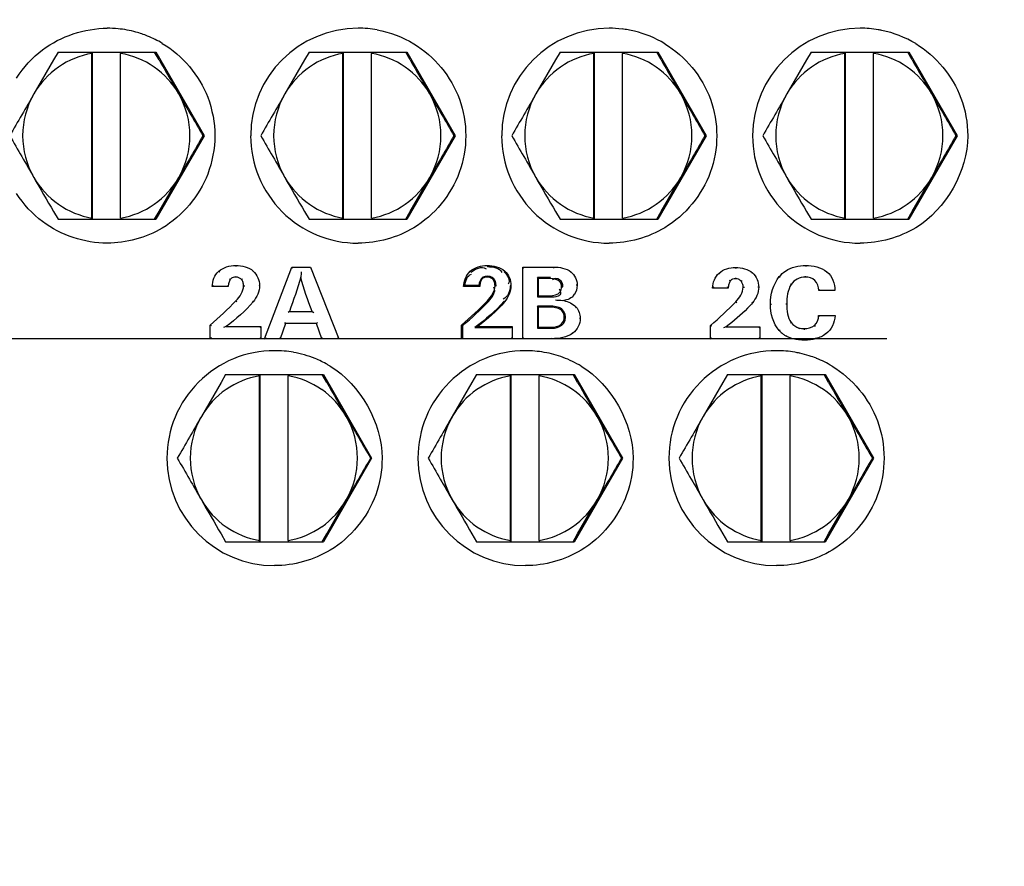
# Model space of a CAD drawing. Header units: millimetres. Extents: x 5828 to 6704, y 123 to 421.
# Tile 181 of 256: x 6534.91 to 6536.97, y 213.24 to 215.01. Entities that reach past the tile are written whole.
import ezdxf

# ---------------------------------------------------------------- set-up
doc = ezdxf.new("R2010")
doc.units = ezdxf.units.MM
doc.linetypes.add('CENTER', pattern=[0.6, 0.375, -0.075, 0.075, -0.075])
for name, color, linetype in [('中心线', 7, 'Continuous'), ('外形图', 7, 'Continuous'), ('尺寸标注', 7, 'Continuous'), ('运动范围', 7, 'Continuous')]:
    doc.layers.add(name, color=color, linetype=linetype)
doc.styles.add('微软雅黑', font='msyh.ttc', dxfattribs={"height": 1.5})
doc.dimstyles.new('尺寸标注_1_20比例', dxfattribs={"dimtxt": 1.5, "dimasz": 1.25, "dimexe": 0.5, "dimexo": 0.4, "dimgap": 0.5, "dimtad": 1, "dimdec": 1, "dimlfac": 20, "dimdsep": 46, "dimtxsty": '微软雅黑', "dimcen": 0.09, "dimadec": 0, "dimazin": 0, "dimtp": 0.01, "dimtm": 0.01, "dimtfac": 1, "dimtdec": 1, "dimtofl": 0, "dimtmove": 0, "dimatfit": 3, "dimfxl": 1, "dimtolj": 1, "dimarcsym": 0})

# ---------------------------------------------------------------- blocks, each defined once
blk = doc.blocks.new('*D1145')
at = {"layer": 'Defpoints', "color": 0}
for p in [(6564.9775, 227.1499), (6618.6004, 224.7716), (6488.2514, 214.3423), (6559.4529, 214.3423), (6635.7237, 214.3423)]:
    blk.add_point(p, dxfattribs=at)
at = {"layer": '尺寸标注', "color": 0, "lineweight": -2}
blk.add_arc((6559.4529, 214.3423), 13.9483, 15.13637, 174.86363, dxfattribs=at)
at = {"layer": '尺寸标注', "color": 0}
for points in [[(6572.7139, 217.9391), (6573.1206, 218.0298), (6573.1893, 216.7644)], [(6545.3524, 215.6004), (6545.7687, 215.5817), (6545.5045, 214.3423)]]:
    blk.add_solid(points, dxfattribs=at)
at = {"layer": '尺寸标注', "color": 0, "insert": (6557.2583, 229.4032), "char_height": 1.5, "attachment_point": 5, "rotation": 8.2904, "style": '微软雅黑'}
blk.add_mtext('\\A1;{\\fAlibaba PuHuiTi 3.0 55 Regular|b0|i0|c134|p18;-\\A1;170%%d}', dxfattribs=at)
blk = doc.blocks.new('*D1146')
at = {"layer": 'Defpoints', "color": 0}
for p in [(6488.2514, 214.3423), (6559.4529, 214.3423), (6635.7237, 214.3423), (6618.6004, 203.913), (6564.9841, 201.5194)]:
    blk.add_point(p, dxfattribs=at)
at = {"layer": '尺寸标注', "color": 0, "lineweight": -2}
blk.add_arc((6559.4529, 214.3423), 13.965, 185.13022, 344.86978, dxfattribs=at)
at = {"layer": '尺寸标注', "color": 0}
for points in [[(6545.7519, 213.1029), (6545.3356, 213.0842), (6545.4878, 214.3423)], [(6573.1371, 210.6519), (6572.7305, 210.7426), (6573.2057, 211.9173)]]:
    blk.add_solid(points, dxfattribs=at)
at = {"layer": '尺寸标注', "color": 0, "insert": (6555.4094, 202.3101), "char_height": 1.5, "attachment_point": 5, "rotation": 341.4248, "style": '微软雅黑'}
blk.add_mtext('\\A1;{\\fAlibaba PuHuiTi 3.0 55 Regular|b0|i0|c134|p18;+\\A1;170%%d}', dxfattribs=at)

msp = doc.modelspace()

# ---------------------------------------------------------------- linework, layer by layer
at = {"layer": '中心线', "linetype": 'CENTER', "ltscale": 5}
msp.add_line((6635.7237, 214.3423), (6488.2514, 214.3423), dxfattribs=at)
at = {"layer": '外形图', "linetype": 'ByBlock'}
for p, q in [((6534.9811, 214.9259), (6534.9399, 214.8548)), ((6534.9906, 214.9423), (6534.9811, 214.9259)), ((6534.9906, 214.9423), (6535.1949, 214.9423)), ((6535.0615, 214.9397), (6535.0615, 214.9423)), ((6535.0615, 214.5949), (6535.0615, 214.9397)), ((6535.0629, 214.5923), (6535.0629, 214.9423)), ((6535.1215, 214.94), (6535.1214, 214.9397)), ((6535.1214, 214.5949), (6535.1214, 214.9397)), ((6535.1215, 214.9423), (6535.1215, 214.94)), ((6535.202, 214.9259), (6535.1926, 214.9423)), ((6535.1949, 214.9423), (6535.2959, 214.7673)), ((6535.5061, 214.9259), (6535.4649, 214.8548)), ((6535.5156, 214.9423), (6535.5061, 214.9259)), ((6535.5156, 214.9423), (6535.7199, 214.9423)), ((6535.5865, 214.9397), (6535.5865, 214.9423)), ((6535.5865, 214.5949), (6535.5865, 214.9397)), ((6535.5879, 214.5923), (6535.5879, 214.9423)), ((6535.6465, 214.94), (6535.6464, 214.9397)), ((6535.6464, 214.5949), (6535.6464, 214.9397)), ((6535.6465, 214.9423), (6535.6465, 214.94)), ((6535.727, 214.9259), (6535.7176, 214.9423)), ((6535.7199, 214.9423), (6535.8209, 214.7673)), ((6536.0311, 214.9259), (6535.9899, 214.8548)), ((6536.0406, 214.9423), (6536.0311, 214.9259)), ((6536.0406, 214.9423), (6536.2449, 214.9423)), ((6536.1115, 214.9397), (6536.1115, 214.9423)), ((6536.1115, 214.5949), (6536.1115, 214.9397)), ((6536.1129, 214.5923), (6536.1129, 214.9423)), ((6536.1715, 214.94), (6536.1714, 214.9397)), ((6536.1714, 214.5949), (6536.1714, 214.9397)), ((6536.1715, 214.9423), (6536.1715, 214.94)), ((6536.252, 214.9259), (6536.2426, 214.9423)), ((6536.2449, 214.9423), (6536.3459, 214.7673)), ((6536.5561, 214.9259), (6536.5149, 214.8548)), ((6536.5656, 214.9423), (6536.5561, 214.9259)), ((6536.5656, 214.9423), (6536.7699, 214.9423)), ((6536.6365, 214.9397), (6536.6365, 214.9423)), ((6536.6365, 214.5949), (6536.6365, 214.9397)), ((6536.6379, 214.5923), (6536.6379, 214.9423)), ((6536.6965, 214.94), (6536.6964, 214.9397)), ((6536.6964, 214.5949), (6536.6964, 214.9397)), ((6536.6965, 214.9423), (6536.6965, 214.94)), ((6536.777, 214.9259), (6536.7676, 214.9423)), ((6536.7699, 214.9423), (6536.8709, 214.7673)), ((6535.2959, 214.7673), (6535.1949, 214.5923)), ((6535.2936, 214.7673), (6535.2959, 214.7673)), ((6535.8209, 214.7673), (6535.7199, 214.5923)), ((6535.8186, 214.7673), (6535.8209, 214.7673)), ((6536.3459, 214.7673), (6536.2449, 214.5923)), ((6536.3436, 214.7673), (6536.3459, 214.7673)), ((6536.8709, 214.7673), (6536.7699, 214.5923)), ((6536.8686, 214.7673), (6536.8709, 214.7673)), ((6535.202, 214.6087), (6535.243, 214.6798)), ((6535.727, 214.6087), (6535.768, 214.6798)), ((6536.252, 214.6087), (6536.293, 214.6798)), ((6536.777, 214.6087), (6536.818, 214.6798)), ((6534.9811, 214.6087), (6534.9906, 214.5923)), ((6535.0615, 214.5923), (6535.0615, 214.5949)), ((6535.1214, 214.5949), (6535.1215, 214.5945)), ((6535.1215, 214.5945), (6535.1215, 214.5923)), ((6535.1926, 214.5923), (6535.202, 214.6087)), ((6535.5061, 214.6087), (6535.5156, 214.5923)), ((6535.5865, 214.5923), (6535.5865, 214.5949)), ((6535.6464, 214.5949), (6535.6465, 214.5945)), ((6535.6465, 214.5945), (6535.6465, 214.5923)), ((6535.7176, 214.5923), (6535.727, 214.6087)), ((6536.0311, 214.6087), (6536.0406, 214.5923)), ((6536.1115, 214.5923), (6536.1115, 214.5949)), ((6536.1714, 214.5949), (6536.1715, 214.5945)), ((6536.1715, 214.5945), (6536.1715, 214.5923)), ((6536.2426, 214.5923), (6536.252, 214.6087)), ((6536.5561, 214.6087), (6536.5656, 214.5923)), ((6536.6365, 214.5923), (6536.6365, 214.5949)), ((6536.6964, 214.5949), (6536.6965, 214.5945)), ((6536.6965, 214.5945), (6536.6965, 214.5923)), ((6536.7676, 214.5923), (6536.777, 214.6087)), ((6534.9906, 214.5923), (6535.1949, 214.5923)), ((6535.5156, 214.5923), (6535.7199, 214.5923)), ((6536.0406, 214.5923), (6536.2449, 214.5923)), ((6536.5656, 214.5923), (6536.7699, 214.5923)), ((6535.3621, 214.4955), (6535.3625, 214.4932)), ((6535.4226, 214.3424), (6535.4795, 214.4924)), ((6535.4795, 214.4924), (6535.4815, 214.4901)), ((6535.4795, 214.4924), (6535.5185, 214.4924)), ((6535.5185, 214.4924), (6535.5174, 214.4901)), ((6535.5185, 214.4924), (6535.5777, 214.3424)), ((6535.8881, 214.4955), (6535.8885, 214.4932)), ((6535.9624, 214.3424), (6535.9625, 214.4924)), ((6535.9625, 214.4924), (6535.9651, 214.4901)), ((6535.9625, 214.4924), (6536.0267, 214.4924)), ((6536.0267, 214.4924), (6536.0271, 214.4901)), ((6536.4075, 214.4913), (6536.4079, 214.4891)), ((6536.5543, 214.4955), (6536.5547, 214.4932)), ((6535.3266, 214.4835), (6535.3286, 214.4818)), ((6535.3627, 214.4714), (6535.3632, 214.4735)), ((6535.3988, 214.484), (6535.3978, 214.4823)), ((6535.8526, 214.4835), (6535.8545, 214.4818)), ((6535.8887, 214.4714), (6535.8891, 214.4735)), ((6535.9248, 214.484), (6535.9238, 214.4823)), ((6535.9933, 214.4703), (6535.9933, 214.4302)), ((6535.995, 214.4681), (6535.9933, 214.4703)), ((6536.0204, 214.4703), (6535.9933, 214.4703)), ((6536.02, 214.4681), (6536.0204, 214.4703)), ((6536.0633, 214.4823), (6536.0623, 214.4805)), ((6536.373, 214.4797), (6536.3749, 214.478)), ((6536.4081, 214.4679), (6536.4085, 214.47)), ((6536.4433, 214.4801), (6536.4422, 214.4784)), ((6536.4991, 214.4724), (6536.5012, 214.471)), ((6536.5537, 214.4714), (6536.554, 214.4735)), ((6536.5986, 214.4823), (6536.5976, 214.4806)), ((6535.3464, 214.4514), (6535.3129, 214.4514)), ((6535.3464, 214.4514), (6535.3449, 214.4536)), ((6535.3507, 214.4665), (6535.3494, 214.4678)), ((6535.374, 214.4664), (6535.3761, 214.4677)), ((6535.3785, 214.4532), (6535.3811, 214.4531)), ((6535.4119, 214.4534), (6535.4102, 214.4533)), ((6535.8724, 214.4514), (6535.8389, 214.4514)), ((6535.8708, 214.4536), (6535.8416, 214.4536)), ((6535.8724, 214.4514), (6535.8708, 214.4536)), ((6535.8767, 214.4665), (6535.8754, 214.4678)), ((6535.9, 214.4664), (6535.902, 214.4677)), ((6535.9045, 214.4532), (6535.9071, 214.4531)), ((6535.9379, 214.4534), (6535.9361, 214.4533)), ((6535.995, 214.4681), (6535.995, 214.4324)), ((6536.02, 214.4681), (6535.995, 214.4681)), ((6536.0438, 214.4508), (6536.0464, 214.4507)), ((6536.0763, 214.4544), (6536.0745, 214.4544)), ((6536.3923, 214.4484), (6536.3596, 214.4484)), ((6536.3923, 214.4484), (6536.3906, 214.4506)), ((6536.3965, 214.4632), (6536.395, 214.4644)), ((6536.4191, 214.463), (6536.4211, 214.4644)), ((6536.4235, 214.4502), (6536.426, 214.4501)), ((6536.456, 214.4504), (6536.4542, 214.4503)), ((6536.5239, 214.4561), (6536.5224, 214.4572)), ((6535.995, 214.4324), (6535.9933, 214.4302)), ((6535.9933, 214.4302), (6536.0189, 214.4302)), ((6535.995, 214.4324), (6536.0185, 214.4324)), ((6536.0185, 214.4324), (6536.0189, 214.4302)), ((6536.0698, 214.4342), (6536.0684, 214.4354)), ((6536.5819, 214.4432), (6536.5842, 214.4453)), ((6536.6152, 214.4432), (6536.5819, 214.4432)), ((6535.3626, 214.4218), (6535.3647, 214.4203)), ((6535.3986, 214.4196), (6535.3974, 214.4209)), ((6535.8886, 214.4218), (6535.8906, 214.4203)), ((6535.9246, 214.4196), (6535.9233, 214.4209)), ((6535.995, 214.4083), (6535.9933, 214.4104)), ((6536.0189, 214.4104), (6535.9933, 214.4104)), ((6535.9933, 214.4104), (6535.9933, 214.3643)), ((6535.995, 214.4083), (6535.995, 214.3665)), ((6536.0186, 214.4083), (6535.995, 214.4083)), ((6536.0186, 214.4083), (6536.0189, 214.4104)), ((6536.074, 214.4085), (6536.0728, 214.407)), ((6536.408, 214.4196), (6536.41, 214.4181)), ((6536.4431, 214.4175), (6536.4417, 214.4188)), ((6536.4805, 214.4149), (6536.483, 214.4148)), ((6536.5147, 214.4149), (6536.5129, 214.4148)), ((6535.4744, 214.3993), (6535.4718, 214.3971)), ((6535.4744, 214.3993), (6535.5219, 214.3993)), ((6535.5219, 214.3993), (6535.5255, 214.3971)), ((6536.0422, 214.4026), (6536.0439, 214.4043)), ((6536.0494, 214.3875), (6536.0519, 214.3875)), ((6536.5814, 214.3909), (6536.6157, 214.3909)), ((6535.3086, 214.371), (6535.3113, 214.37)), ((6535.3086, 214.3424), (6535.3086, 214.371)), ((6535.3423, 214.3678), (6535.3366, 214.3657)), ((6535.3423, 214.3678), (6535.4144, 214.3678)), ((6535.4144, 214.3678), (6535.4127, 214.3656)), ((6535.4144, 214.3678), (6535.4144, 214.3424)), ((6535.466, 214.374), (6535.4548, 214.3424)), ((6535.466, 214.374), (6535.4649, 214.3762)), ((6535.5309, 214.374), (6535.466, 214.374)), ((6535.5309, 214.374), (6535.5329, 214.3762)), ((6535.5422, 214.3424), (6535.5309, 214.374)), ((6535.8346, 214.371), (6535.8372, 214.37)), ((6535.8346, 214.3424), (6535.8346, 214.371)), ((6535.8372, 214.3445), (6535.8372, 214.37)), ((6535.8683, 214.3678), (6535.8626, 214.3657)), ((6535.8683, 214.3678), (6535.9404, 214.3678)), ((6535.9404, 214.3678), (6535.9386, 214.3656)), ((6535.9404, 214.3678), (6535.9404, 214.3424)), ((6535.995, 214.3665), (6535.9933, 214.3643)), ((6535.995, 214.3665), (6536.0232, 214.3665)), ((6536.0232, 214.3665), (6536.0236, 214.3643)), ((6536.0423, 214.3722), (6536.044, 214.3705)), ((6536.0827, 214.385), (6536.0809, 214.385)), ((6536.3555, 214.3423), (6536.3555, 214.3702)), ((6536.3555, 214.3702), (6536.358, 214.3692)), ((6536.3883, 214.3671), (6536.3825, 214.3649)), ((6536.3883, 214.3671), (6536.4585, 214.3671)), ((6536.4585, 214.3671), (6536.4566, 214.3649)), ((6536.4585, 214.3671), (6536.4585, 214.3423)), ((6536.5241, 214.376), (6536.5227, 214.3747)), ((6536.5726, 214.3698), (6536.5742, 214.3681)), ((6535.8626, 214.3657), (6535.9386, 214.3656)), ((6535.9933, 214.3643), (6536.0236, 214.3643)), ((6536.067, 214.3538), (6536.0662, 214.3556)), ((6536.4989, 214.3593), (6536.5009, 214.3608)), ((6536.5069, 214.3521), (6536.5078, 214.3529)), ((6536.5404, 214.3647), (6536.5402, 214.3626)), ((6536.5511, 214.3634), (6536.5514, 214.3612)), ((6536.5967, 214.3525), (6536.5958, 214.3543)), ((6535.3086, 214.3424), (6535.3113, 214.3446)), ((6535.4144, 214.3424), (6535.3086, 214.3424)), ((6535.4144, 214.3424), (6535.4127, 214.3445)), ((6535.4226, 214.3424), (6535.4262, 214.3445)), ((6535.4434, 214.3424), (6535.4226, 214.3424)), ((6535.4548, 214.3424), (6535.4434, 214.3424)), ((6535.4548, 214.3424), (6535.4537, 214.3445)), ((6535.5422, 214.3424), (6535.5442, 214.3445)), ((6535.5777, 214.3424), (6535.5422, 214.3424)), ((6535.5777, 214.3424), (6535.5749, 214.3445)), ((6535.8346, 214.3424), (6535.8372, 214.3446)), ((6535.9404, 214.3424), (6535.8346, 214.3424)), ((6535.9404, 214.3424), (6535.9386, 214.3445)), ((6535.9625, 214.3424), (6535.965, 214.3445)), ((6535.9683, 214.3424), (6535.9625, 214.3424)), ((6536.0229, 214.3424), (6535.9683, 214.3424)), ((6536.0229, 214.3424), (6536.0233, 214.3445)), ((6536.3555, 214.3423), (6536.358, 214.3445)), ((6536.4585, 214.3423), (6536.3555, 214.3423)), ((6536.4585, 214.3423), (6536.4566, 214.3445)), ((6536.5269, 214.3424), (6536.5274, 214.3434)), ((6536.5522, 214.3391), (6536.5526, 214.3413)), ((6536.5759, 214.3424), (6536.5756, 214.3444)), ((6535.341, 214.2673), (6535.3315, 214.2509)), ((6535.341, 214.2673), (6535.5454, 214.2673)), ((6535.4119, 214.2647), (6535.4119, 214.2673)), ((6535.4119, 213.9199), (6535.4119, 214.2647)), ((6535.4134, 213.9173), (6535.4134, 214.2673)), ((6535.4719, 214.2673), (6535.4719, 214.265)), ((6535.4719, 214.265), (6535.4719, 214.2647)), ((6535.4719, 213.9199), (6535.4719, 214.2647)), ((6535.5525, 214.2509), (6535.5431, 214.2673)), ((6535.5454, 214.2673), (6535.6464, 214.0923)), ((6535.8658, 214.2673), (6535.8563, 214.2509)), ((6535.8658, 214.2673), (6536.0702, 214.2673)), ((6535.9367, 214.2647), (6535.9367, 214.2673)), ((6535.9367, 213.9199), (6535.9367, 214.2647)), ((6535.9382, 213.9173), (6535.9382, 214.2673)), ((6535.9967, 214.2673), (6535.9967, 214.265)), ((6535.9967, 214.265), (6535.9967, 214.2647)), ((6535.9967, 213.9199), (6535.9967, 214.2647)), ((6536.0773, 214.2509), (6536.0678, 214.2673)), ((6536.0702, 214.2673), (6536.1712, 214.0923)), ((6536.3906, 214.2673), (6536.3811, 214.2509)), ((6536.3906, 214.2673), (6536.595, 214.2673)), ((6536.4615, 214.2647), (6536.4615, 214.2673)), ((6536.4615, 213.9199), (6536.4615, 214.2647)), ((6536.463, 213.9173), (6536.463, 214.2673)), ((6536.5215, 214.2673), (6536.5215, 214.265)), ((6536.5215, 214.265), (6536.5215, 214.2647)), ((6536.5215, 213.9199), (6536.5215, 214.2647)), ((6536.6021, 214.2509), (6536.5926, 214.2673)), ((6536.595, 214.2673), (6536.696, 214.0923)), ((6535.3315, 214.2509), (6535.2904, 214.1798)), ((6535.8563, 214.2509), (6535.8152, 214.1798)), ((6536.3811, 214.2509), (6536.34, 214.1798)), ((6535.6464, 214.0923), (6535.5454, 213.9173)), ((6535.6441, 214.0923), (6535.6464, 214.0923)), ((6536.1712, 214.0923), (6536.0702, 213.9173)), ((6536.1689, 214.0923), (6536.1712, 214.0923)), ((6536.696, 214.0923), (6536.595, 213.9173)), ((6536.6937, 214.0923), (6536.696, 214.0923)), ((6535.5525, 213.9337), (6535.5934, 214.0048)), ((6536.0773, 213.9337), (6536.1182, 214.0048)), ((6536.6021, 213.9337), (6536.643, 214.0048)), ((6535.3315, 213.9337), (6535.341, 213.9173)), ((6535.5431, 213.9173), (6535.5525, 213.9337)), ((6535.8563, 213.9337), (6535.8658, 213.9173)), ((6536.0678, 213.9173), (6536.0773, 213.9337)), ((6536.3811, 213.9337), (6536.3906, 213.9173)), ((6536.5926, 213.9173), (6536.6021, 213.9337)), ((6535.341, 213.9173), (6535.5454, 213.9173)), ((6535.4119, 213.9173), (6535.4119, 213.9199)), ((6535.4719, 213.9199), (6535.4719, 213.9195)), ((6535.4719, 213.9195), (6535.4719, 213.9173)), ((6535.8658, 213.9173), (6536.0702, 213.9173)), ((6535.9367, 213.9173), (6535.9367, 213.9199)), ((6535.9967, 213.9199), (6535.9967, 213.9195)), ((6535.9967, 213.9195), (6535.9967, 213.9173)), ((6536.3906, 213.9173), (6536.595, 213.9173)), ((6536.4615, 213.9173), (6536.4615, 213.9199)), ((6536.5215, 213.9199), (6536.5215, 213.9195)), ((6536.5215, 213.9195), (6536.5215, 213.9173))]:
    msp.add_line(p, q, dxfattribs=at)
for points in [[(6535.8891, 214.4735), (6535.8837, 214.4729), (6535.8789, 214.471), (6535.8754, 214.4678)], [(6535.902, 214.4677), (6535.8985, 214.4708), (6535.894, 214.4728), (6535.8891, 214.4735)], [(6535.8754, 214.4678), (6535.8731, 214.4635), (6535.8716, 214.4587), (6535.8708, 214.4536)], [(6535.9071, 214.4531), (6535.9065, 214.4586), (6535.9048, 214.4636), (6535.902, 214.4677)], [(6536.0519, 214.3875), (6536.0511, 214.3938), (6536.0484, 214.3995), (6536.0439, 214.4043)], [(6536.044, 214.3705), (6536.0481, 214.3751), (6536.0509, 214.3809), (6536.0519, 214.3875)]]:
    msp.add_lwpolyline(points, dxfattribs=at)
for centre, radius, start, end in [((6535.0936, 214.7681), 0.2242, 84.2765, 90.0352), ((6535.0934, 214.7673), 0.225, 74.5305, 84.2448), ((6535.0932, 214.7665), 0.2259, 67.9698, 74.5357), ((6535.6184, 214.7673), 0.225, 90.0061, 179.9896), ((6535.6184, 214.7669), 0.2254, 79.9446, 90.0031), ((6536.1434, 214.7672), 0.225, 90.0049, 179.9884), ((6536.1433, 214.7664), 0.2258, 83.1274, 90.0007), ((6536.1436, 214.7686), 0.2237, 79.924, 83.1222), ((6536.1436, 214.7686), 0.2237, 76.4491, 79.9191), ((6536.1428, 214.7661), 0.2262, 58.9287, 76.4173), ((6536.6683, 214.7672), 0.225, 90.0041, 179.9873), ((6536.6683, 214.7669), 0.2254, 80.3296, 90.0054), ((6536.6686, 214.769), 0.2233, 78.3608, 80.3074), ((6536.6681, 214.7669), 0.2254, 58.9548, 78.3532), ((6535.0939, 214.7683), 0.2239, 59.1979, 67.9593), ((6535.0915, 214.7674), 0.1749, 99.8727, 124.8698), ((6535.0915, 214.7674), 0.1749, 55.1302, 80.1273), ((6570.7794, 235.367), 41.0316, 209.87969, 209.99428), ((6535.6165, 214.7674), 0.1749, 99.8727, 124.8698), ((6535.6165, 214.7674), 0.1749, 55.1302, 80.1273), ((6571.3044, 235.367), 41.0316, 209.87969, 209.99428), ((6536.1415, 214.7674), 0.1749, 99.8727, 124.8698), ((6536.1415, 214.7674), 0.1749, 55.1302, 80.1273), ((6571.8294, 235.367), 41.0316, 209.87969, 209.99428), ((6536.6665, 214.7674), 0.1749, 99.8727, 124.8698), ((6536.6665, 214.7674), 0.1749, 55.1302, 80.1273), ((6572.3544, 235.367), 41.0316, 209.87969, 209.99428), ((6535.0915, 214.7673), 0.175, 124.8691, 150.0057), ((6535.0914, 214.7673), 0.175, 29.9943, 55.1309), ((6535.6165, 214.7673), 0.175, 124.8691, 150.0057), ((6535.6164, 214.7673), 0.175, 29.9943, 55.1309), ((6536.1415, 214.7673), 0.175, 124.8691, 150.0057), ((6536.1414, 214.7673), 0.175, 29.9943, 55.1309), ((6536.6665, 214.7673), 0.175, 124.8691, 150.0057), ((6536.6664, 214.7673), 0.175, 29.9943, 55.1309), ((6535.0944, 214.7673), 0.1749, 30.0743, 33.3502), ((6535.6194, 214.7673), 0.1749, 30.0743, 33.3502), ((6536.1444, 214.7673), 0.1749, 30.0743, 33.3502), ((6536.6694, 214.7673), 0.1749, 30.0743, 33.3502), ((6571.6622, 193.6587), 42.4004, 150.00648, 150.14291), ((6535.0915, 214.7673), 0.175, 150.0053, 209.9947), ((6535.0914, 214.7673), 0.175, 330.0053, 29.9947), ((6574.9223, 237.7654), 45.8186, 210.00184, 210.12827), ((6535.0943, 214.7673), 0.1751, 29.6079, 30.0745), ((6572.1872, 193.6587), 42.4004, 150.00648, 150.14291), ((6535.6165, 214.7673), 0.175, 150.0053, 209.9947), ((6535.6164, 214.7673), 0.175, 330.0053, 29.9947), ((6575.4473, 237.7654), 45.8186, 210.00184, 210.12827), ((6535.6193, 214.7673), 0.1751, 29.6079, 30.0745), ((6572.7122, 193.6587), 42.4004, 150.00648, 150.14291), ((6536.1415, 214.7673), 0.175, 150.0053, 209.9947), ((6536.1414, 214.7673), 0.175, 330.0053, 29.9947), ((6575.9723, 237.7654), 45.8186, 210.00184, 210.12827), ((6536.1443, 214.7673), 0.1751, 29.6079, 30.0745), ((6573.2372, 193.6587), 42.4004, 150.00648, 150.14291), ((6536.6665, 214.7673), 0.175, 150.0053, 209.9947), ((6536.6664, 214.7673), 0.175, 330.0053, 29.9947), ((6576.4973, 237.7654), 45.8186, 210.00184, 210.12827), ((6536.6693, 214.7673), 0.1751, 29.6079, 30.0745), ((6574.432, 237.4702), 45.5963, 209.86187, 209.98874), ((6572.0941, 193.4064), 42.5507, 149.86688, 150.00302), ((6535.6183, 214.7673), 0.225, 179.9901, 269.997), ((6574.957, 237.4702), 45.5963, 209.86187, 209.98874), ((6572.6191, 193.4064), 42.5507, 149.86688, 150.00302), ((6536.1433, 214.7673), 0.225, 179.9912, 269.9981), ((6575.482, 237.4702), 45.5963, 209.86187, 209.98874), ((6573.1441, 193.4064), 42.5507, 149.86688, 150.00302), ((6536.6682, 214.7673), 0.225, 179.9922, 269.9993), ((6576.007, 237.4702), 45.5963, 209.86187, 209.98874), ((6573.6691, 193.4064), 42.5507, 149.86688, 150.00302), ((6535.0915, 214.7673), 0.175, 209.9943, 235.1309), ((6570.5804, 235.2537), 41.1526, 209.99621, 210.1106), ((6535.0914, 214.7673), 0.175, 304.8691, 330.0057), ((6535.0944, 214.7672), 0.1749, 326.6496, 329.9257), ((6535.0943, 214.7673), 0.1751, 329.9255, 330.3918), ((6535.6165, 214.7673), 0.175, 209.9943, 235.1309), ((6571.1054, 235.2537), 41.1526, 209.99621, 210.1106), ((6535.6164, 214.7673), 0.175, 304.8691, 330.0057), ((6535.6194, 214.7672), 0.1749, 326.6496, 329.9257), ((6535.6193, 214.7673), 0.1751, 329.9255, 330.3918), ((6536.1415, 214.7673), 0.175, 209.9943, 235.1309), ((6571.6304, 235.2537), 41.1526, 209.99621, 210.1106), ((6536.1414, 214.7673), 0.175, 304.8691, 330.0057), ((6536.1444, 214.7672), 0.1749, 326.6496, 329.9257), ((6536.1443, 214.7673), 0.1751, 329.9255, 330.3918), ((6536.6665, 214.7673), 0.175, 209.9943, 235.1309), ((6572.1554, 235.2537), 41.1526, 209.99621, 210.1106), ((6536.6664, 214.7673), 0.175, 304.8691, 330.0057), ((6536.6694, 214.7672), 0.1749, 326.6496, 329.9257), ((6536.6693, 214.7673), 0.1751, 329.9255, 330.3918), ((6535.0915, 214.7672), 0.1749, 235.1302, 260.1273), ((6535.0915, 214.7672), 0.1749, 279.8727, 304.8698), ((6535.6165, 214.7672), 0.1749, 235.1302, 260.1273), ((6535.6165, 214.7672), 0.1749, 279.8727, 304.8698), ((6536.1415, 214.7672), 0.1749, 235.1302, 260.1273), ((6536.1415, 214.7672), 0.1749, 279.8727, 304.8698), ((6536.6665, 214.7672), 0.1749, 235.1302, 260.1273), ((6536.6665, 214.7672), 0.1749, 279.8727, 304.8698), ((6536.1751, 214.4147), 0.6792, 174.3083, 175.2133), ((6535.4564, 214.2687), 0.2324, 127.2906, 128.1521), ((6535.9791, 214.2764), 0.2243, 127.8099, 128.692), ((6536.4903, 214.2882), 0.2068, 128.2675, 129.2149), ((6536.4664, 214.2644), 0.171, 46.6541, 47.7436), ((6536.5409, 214.3977), 0.0569, 222.4266, 233.2982), ((6536.541, 214.3979), 0.0571, 233.4118, 240.7166), ((6535.4434, 214.0923), 0.225, 90.0026, 180.007), ((6535.4434, 214.0919), 0.2254, 79.9541, 90.0064), ((6535.4431, 214.0917), 0.2256, 67.8682, 79.8978), ((6535.9683, 214.0923), 0.225, 90.0015, 180.0058), ((6535.9683, 214.0918), 0.2254, 79.9548, 90.0064), ((6535.9681, 214.092), 0.2253, 69.5521, 79.9062), ((6536.4932, 214.0923), 0.225, 90.0005, 180.0046), ((6536.4933, 214.0919), 0.2254, 80.1808, 90.008), ((6536.4935, 214.0939), 0.2233, 77.5389, 80.156), ((6536.4931, 214.0921), 0.2253, 72.2611, 77.5354), ((6536.4928, 214.0913), 0.2261, 68.242, 72.2629), ((6535.4434, 214.0923), 0.225, 60.4886, 67.8711), ((6535.4445, 214.0943), 0.2227, 58.7516, 60.4772), ((6535.9682, 214.0921), 0.2252, 58.8061, 69.5589), ((6536.4933, 214.0924), 0.2248, 58.8731, 68.2469), ((6535.4419, 214.0924), 0.1749, 99.8727, 124.8698), ((6535.4419, 214.0924), 0.1749, 55.1302, 80.1273), ((6535.9667, 214.0924), 0.1749, 99.8727, 124.8698), ((6535.9667, 214.0924), 0.1749, 55.1302, 80.1273), ((6536.4915, 214.0924), 0.1749, 99.8727, 124.8698), ((6536.4915, 214.0924), 0.1749, 55.1302, 80.1273), ((6571.1299, 234.692), 41.0316, 209.87969, 209.99428), ((6571.6547, 234.692), 41.0316, 209.87969, 209.99428), ((6572.1795, 234.692), 41.0316, 209.87969, 209.99428), ((6535.4419, 214.0923), 0.175, 124.8691, 150.0057), ((6535.4419, 214.0923), 0.175, 29.9943, 55.1309), ((6535.9667, 214.0923), 0.175, 124.8691, 150.0057), ((6535.9667, 214.0923), 0.175, 29.9943, 55.1309), ((6536.4915, 214.0923), 0.175, 124.8691, 150.0057), ((6536.4915, 214.0923), 0.175, 29.9943, 55.1309), ((6535.4448, 214.0923), 0.1749, 30.0743, 33.3502), ((6535.9696, 214.0923), 0.1749, 30.0743, 33.3502), ((6536.4944, 214.0923), 0.1749, 30.0743, 33.3502), ((6572.0126, 192.9837), 42.4004, 150.00648, 150.14291), ((6535.442, 214.0923), 0.175, 150.0053, 209.9947), ((6535.4418, 214.0923), 0.175, 330.0053, 29.9947), ((6575.2728, 237.0904), 45.8186, 210.00184, 210.12827), ((6535.4447, 214.0923), 0.1751, 29.6079, 30.0745), ((6572.5374, 192.9837), 42.4004, 150.00648, 150.14291), ((6535.9668, 214.0923), 0.175, 150.0053, 209.9947), ((6535.9666, 214.0923), 0.175, 330.0053, 29.9947), ((6575.7976, 237.0904), 45.8186, 210.00184, 210.12827), ((6535.9695, 214.0923), 0.1751, 29.6079, 30.0745), ((6573.0622, 192.9837), 42.4004, 150.00648, 150.14291), ((6536.4915, 214.0923), 0.175, 150.0053, 209.9947), ((6536.4914, 214.0923), 0.175, 330.0053, 29.9947), ((6576.3224, 237.0904), 45.8186, 210.00184, 210.12827), ((6536.4943, 214.0923), 0.1751, 29.6079, 30.0745), ((6535.4434, 214.0923), 0.225, 180.0062, 269.9938), ((6574.7824, 236.7952), 45.5963, 209.86187, 209.98874), ((6572.4446, 192.7314), 42.5507, 149.86688, 150.00302), ((6535.9683, 214.0923), 0.225, 180.0074, 269.9949), ((6575.3072, 236.7952), 45.5963, 209.86187, 209.98874), ((6572.9694, 192.7314), 42.5507, 149.86688, 150.00302), ((6536.4933, 214.0923), 0.225, 180.0085, 269.996), ((6575.832, 236.7952), 45.5963, 209.86187, 209.98874), ((6573.4942, 192.7314), 42.5507, 149.86688, 150.00302), ((6535.4419, 214.0923), 0.175, 209.9943, 235.1309), ((6570.9309, 234.5787), 41.1526, 209.99621, 210.1106), ((6535.4419, 214.0923), 0.175, 304.8691, 330.0057), ((6535.4448, 214.0922), 0.1749, 326.6496, 329.9257), ((6535.4447, 214.0923), 0.1751, 329.9255, 330.3918), ((6535.9667, 214.0923), 0.175, 209.9943, 235.1309), ((6571.4557, 234.5787), 41.1526, 209.99621, 210.1106), ((6535.9667, 214.0923), 0.175, 304.8691, 330.0057), ((6535.9696, 214.0922), 0.1749, 326.6496, 329.9257), ((6535.9695, 214.0923), 0.1751, 329.9255, 330.3918), ((6536.4915, 214.0923), 0.175, 209.9943, 235.1309), ((6571.9805, 234.5787), 41.1526, 209.99621, 210.1106), ((6536.4915, 214.0923), 0.175, 304.8691, 330.0057), ((6536.4944, 214.0922), 0.1749, 326.6496, 329.9257), ((6536.4943, 214.0923), 0.1751, 329.9255, 330.3918), ((6535.4419, 214.0922), 0.1749, 235.1302, 260.1273), ((6535.4419, 214.0922), 0.1749, 279.8727, 304.8698), ((6535.9667, 214.0922), 0.1749, 235.1302, 260.1273), ((6535.9667, 214.0922), 0.1749, 279.8727, 304.8698), ((6536.4915, 214.0922), 0.1749, 235.1302, 260.1273), ((6536.4915, 214.0922), 0.1749, 279.8727, 304.8698)]:
    msp.add_arc(centre, radius, start, end, dxfattribs=at)
for points in [[(6534.9583, 214.9472), (6534.9963, 214.9757), (6535.046, 214.9923), (6535.0935, 214.9923)], [(6535.6578, 214.9888), (6535.6847, 214.984), (6535.7112, 214.9741), (6535.7346, 214.9599)], [(6534.9036, 214.888), (6534.918, 214.9107), (6534.9369, 214.931), (6534.9583, 214.9472)], [(6535.2086, 214.9606), (6535.2508, 214.9354), (6535.286, 214.8937), (6535.3035, 214.8478)], [(6535.7346, 214.9599), (6535.7775, 214.9341), (6535.8129, 214.8909), (6535.8299, 214.8438)], [(6536.2596, 214.9599), (6536.3024, 214.934), (6536.3379, 214.8909), (6536.3549, 214.8438)], [(6536.7844, 214.96), (6536.8266, 214.9346), (6536.8617, 214.8924), (6536.8789, 214.8462)], [(6535.3035, 214.8478), (6535.3133, 214.8223), (6535.3184, 214.7946), (6535.3184, 214.7673)], [(6535.8299, 214.8438), (6535.8387, 214.8195), (6535.8433, 214.7932), (6535.8433, 214.7673)], [(6536.3549, 214.8438), (6536.3637, 214.8195), (6536.3683, 214.7932), (6536.3683, 214.7673)], [(6536.8789, 214.8462), (6536.8883, 214.8212), (6536.8932, 214.794), (6536.8932, 214.7673)], [(6535.3184, 214.7673), (6535.3184, 214.74), (6535.3132, 214.7122), (6535.3035, 214.6867)], [(6535.8433, 214.7673), (6535.8433, 214.7413), (6535.8387, 214.715), (6535.8298, 214.6906)], [(6536.3683, 214.7673), (6536.3683, 214.7413), (6536.3636, 214.715), (6536.3548, 214.6906)], [(6536.8932, 214.7673), (6536.8932, 214.6936), (6536.8477, 214.6129), (6536.7846, 214.5747)], [(6535.3035, 214.6867), (6535.2859, 214.6408), (6535.2507, 214.5992), (6535.2085, 214.574)], [(6535.8298, 214.6906), (6535.8128, 214.6436), (6535.7774, 214.6005), (6535.7346, 214.5746)], [(6536.3548, 214.6906), (6536.3378, 214.6436), (6536.3024, 214.6005), (6536.2595, 214.5747)], [(6534.9583, 214.5874), (6534.9369, 214.6035), (6534.918, 214.6239), (6534.9036, 214.6466)], [(6535.0934, 214.5423), (6535.046, 214.5423), (6534.9963, 214.5588), (6534.9583, 214.5874)], [(6535.2085, 214.574), (6535.1744, 214.5536), (6535.1332, 214.5423), (6535.0934, 214.5423)], [(6535.7346, 214.5746), (6535.7001, 214.5539), (6535.6586, 214.5423), (6535.6183, 214.5423)], [(6536.2595, 214.5747), (6536.2251, 214.5539), (6536.1835, 214.5423), (6536.1433, 214.5423)], [(6536.7846, 214.5747), (6536.7501, 214.5539), (6536.7085, 214.5423), (6536.6682, 214.5423)], [(6535.3266, 214.4835), (6535.3359, 214.4919), (6535.3496, 214.4955), (6535.3621, 214.4955)], [(6535.3621, 214.4955), (6535.3749, 214.4955), (6535.3892, 214.4925), (6535.3988, 214.484)], [(6535.8526, 214.4835), (6535.8619, 214.4919), (6535.8756, 214.4955), (6535.8881, 214.4955)], [(6535.8545, 214.4818), (6535.8624, 214.489), (6535.8768, 214.4948), (6535.8857, 214.4889)], [(6535.8881, 214.4955), (6535.9009, 214.4955), (6535.9152, 214.4925), (6535.9248, 214.484)], [(6535.8885, 214.4932), (6535.8994, 214.4932), (6535.9154, 214.4911), (6535.9187, 214.4807)], [(6536.0267, 214.4924), (6536.0393, 214.4924), (6536.0533, 214.49), (6536.0633, 214.4823)], [(6536.373, 214.4797), (6536.382, 214.4878), (6536.3954, 214.4913), (6536.4075, 214.4913)], [(6536.4075, 214.4913), (6536.42, 214.4913), (6536.4339, 214.4884), (6536.4433, 214.4801)], [(6536.5543, 214.4955), (6536.5697, 214.4955), (6536.5866, 214.492), (6536.5986, 214.4823)], [(6535.3129, 214.4514), (6535.3132, 214.463), (6535.318, 214.4757), (6535.3266, 214.4835)], [(6535.3988, 214.484), (6535.4071, 214.4766), (6535.4119, 214.4645), (6535.4119, 214.4534)], [(6535.4983, 214.4714), (6535.4914, 214.447), (6535.4826, 214.4232), (6535.4744, 214.3993)], [(6535.5219, 214.3993), (6535.5134, 214.4231), (6535.5035, 214.4466), (6535.4983, 214.4714)], [(6535.8389, 214.4514), (6535.8392, 214.463), (6535.844, 214.4757), (6535.8526, 214.4835)], [(6535.8416, 214.4536), (6535.8422, 214.4627), (6535.8463, 214.4758), (6535.8553, 214.4774)], [(6535.9238, 214.4823), (6535.9306, 214.4762), (6535.9373, 214.4637), (6535.932, 214.4562)], [(6535.9248, 214.484), (6535.9331, 214.4766), (6535.9379, 214.4645), (6535.9379, 214.4534)], [(6536.0633, 214.4823), (6536.0714, 214.4761), (6536.0763, 214.4647), (6536.0763, 214.4544)], [(6536.3596, 214.4484), (6536.36, 214.4598), (6536.3646, 214.472), (6536.373, 214.4797)], [(6536.4433, 214.4801), (6536.4514, 214.473), (6536.456, 214.4612), (6536.456, 214.4504)], [(6536.4805, 214.4149), (6536.4805, 214.435), (6536.4864, 214.4568), (6536.4991, 214.4724)], [(6536.5537, 214.4714), (6536.5425, 214.4714), (6536.5297, 214.4656), (6536.5239, 214.4561)], [(6536.5986, 214.4823), (6536.6097, 214.4735), (6536.6159, 214.4573), (6536.6152, 214.4432)], [(6535.3626, 214.4218), (6535.3706, 214.4304), (6535.3785, 214.4415), (6535.3785, 214.4532)], [(6535.4119, 214.4534), (6535.4119, 214.4413), (6535.4061, 214.4291), (6535.3986, 214.4196)], [(6535.8886, 214.4218), (6535.8966, 214.4304), (6535.9045, 214.4415), (6535.9045, 214.4532)], [(6535.8906, 214.4203), (6535.8979, 214.4281), (6535.9078, 214.4411), (6535.9022, 214.4502)], [(6535.9361, 214.4533), (6535.9361, 214.4428), (6535.9316, 214.4289), (6535.9217, 214.4252)], [(6535.9379, 214.4534), (6535.9379, 214.4413), (6535.9321, 214.4291), (6535.9246, 214.4196)], [(6536.0763, 214.4544), (6536.0763, 214.4474), (6536.074, 214.4399), (6536.0698, 214.4342)], [(6536.408, 214.4196), (6536.4158, 214.428), (6536.4235, 214.4388), (6536.4235, 214.4502)], [(6536.456, 214.4504), (6536.456, 214.4386), (6536.4504, 214.4267), (6536.4431, 214.4175)], [(6536.5239, 214.4561), (6536.5166, 214.444), (6536.5147, 214.4289), (6536.5147, 214.4149)], [(6536.0698, 214.4342), (6536.065, 214.4274), (6536.0562, 214.4236), (6536.0481, 214.422)], [(6535.3086, 214.371), (6535.3271, 214.3874), (6535.3458, 214.4037), (6535.3626, 214.4218)], [(6535.3986, 214.4196), (6535.3828, 214.3996), (6535.3621, 214.3839), (6535.3423, 214.3678)], [(6535.8346, 214.371), (6535.8531, 214.3874), (6535.8718, 214.4037), (6535.8886, 214.4218)], [(6535.8372, 214.37), (6535.8555, 214.3862), (6535.874, 214.4024), (6535.8906, 214.4203)], [(6535.9233, 214.4209), (6535.9063, 214.3994), (6535.8839, 214.3828), (6535.8626, 214.3657)], [(6535.9246, 214.4196), (6535.9088, 214.3996), (6535.8881, 214.3839), (6535.8683, 214.3678)], [(6536.0422, 214.4026), (6536.0358, 214.4076), (6536.0266, 214.4083), (6536.0186, 214.4083)], [(6536.0439, 214.4043), (6536.0372, 214.4096), (6536.0275, 214.4104), (6536.0189, 214.4104)], [(6536.0481, 214.422), (6536.0576, 214.4199), (6536.0676, 214.4158), (6536.074, 214.4085)], [(6536.074, 214.4085), (6536.0796, 214.4022), (6536.0827, 214.3933), (6536.0827, 214.385)], [(6536.3555, 214.3702), (6536.3735, 214.3861), (6536.3916, 214.402), (6536.408, 214.4196)], [(6536.4989, 214.3593), (6536.4858, 214.3737), (6536.4805, 214.3953), (6536.4805, 214.4149)], [(6536.5147, 214.4149), (6536.5147, 214.4015), (6536.5161, 214.3867), (6536.5241, 214.376)], [(6536.5726, 214.3698), (6536.5787, 214.3744), (6536.5811, 214.3833), (6536.5814, 214.3909)], [(6536.6157, 214.3909), (6536.6151, 214.3767), (6536.6083, 214.3608), (6536.5967, 214.3525)], [(6536.0232, 214.3665), (6536.0299, 214.3665), (6536.0371, 214.3681), (6536.0423, 214.3722)], [(6536.0236, 214.3643), (6536.0308, 214.3643), (6536.0385, 214.3661), (6536.044, 214.3705)], [(6536.0827, 214.385), (6536.0827, 214.3734), (6536.0765, 214.3606), (6536.067, 214.3538)], [(6536.5241, 214.376), (6536.528, 214.3707), (6536.534, 214.3665), (6536.5404, 214.3647)], [(6536.5511, 214.3634), (6536.5586, 214.3634), (6536.5666, 214.3653), (6536.5726, 214.3698)], [(6536.067, 214.3538), (6536.0548, 214.345), (6536.0383, 214.3424), (6536.0232, 214.3424)], [(6536.5967, 214.3525), (6536.5904, 214.348), (6536.5832, 214.3445), (6536.5757, 214.3423)], [(6536.5522, 214.3391), (6536.5438, 214.3391), (6536.5353, 214.34), (6536.5272, 214.3423)], [(6536.5758, 214.3423), (6536.5682, 214.3401), (6536.5602, 214.3391), (6536.5522, 214.3391)], [(6535.56, 214.2847), (6535.6229, 214.2465), (6535.6683, 214.1659), (6535.6683, 214.0923)], [(6536.0848, 214.2847), (6536.1478, 214.2466), (6536.1933, 214.1659), (6536.1933, 214.0923)], [(6536.6095, 214.2849), (6536.6519, 214.2593), (6536.687, 214.2169), (6536.7042, 214.1705)], [(6536.7042, 214.1705), (6536.7134, 214.1456), (6536.7182, 214.1188), (6536.7182, 214.0923)], [(6535.6683, 214.0923), (6535.6683, 214.0663), (6535.6637, 214.04), (6535.6549, 214.0156)], [(6536.1933, 214.0923), (6536.1933, 214.0663), (6536.1886, 214.04), (6536.1798, 214.0156)], [(6536.7182, 214.0923), (6536.7182, 214.0663), (6536.7136, 214.04), (6536.7048, 214.0156)], [(6535.6549, 214.0156), (6535.6379, 213.9687), (6535.6026, 213.9257), (6535.5599, 213.8998)], [(6536.1798, 214.0156), (6536.1628, 213.9686), (6536.1275, 213.9256), (6536.0847, 213.8998)], [(6536.7048, 214.0156), (6536.6877, 213.9686), (6536.6524, 213.9256), (6536.6096, 213.8997)], [(6535.5599, 213.8998), (6535.5254, 213.8789), (6535.4837, 213.8673), (6535.4434, 213.8673)], [(6536.0847, 213.8998), (6536.0503, 213.8789), (6536.0086, 213.8673), (6535.9683, 213.8673)], [(6536.6096, 213.8997), (6536.5751, 213.8789), (6536.5335, 213.8673), (6536.4933, 213.8673)]]:
    msp.add_open_spline(points, degree=3, dxfattribs=at)
for points, knots in [([(6536.4991, 214.4724), (6536.5028, 214.4769), (6536.5181, 214.4909), (6536.5397, 214.4955), (6536.5543, 214.4955)], [0, 0, 0, 0, 0.283345, 1, 1, 1, 1]), ([(6535.3627, 214.4714), (6535.3606, 214.4714), (6535.3562, 214.4708), (6535.3521, 214.4684), (6535.3507, 214.4665)], [0, 0, 0, 0, 0.469607, 1, 1, 1, 1]), ([(6535.374, 214.4664), (6535.3726, 214.468), (6535.369, 214.4704), (6535.3648, 214.4714), (6535.3627, 214.4714)], [0, 0, 0, 0, 0.510038, 1, 1, 1, 1]), ([(6535.8887, 214.4714), (6535.8866, 214.4714), (6535.8822, 214.4708), (6535.8781, 214.4684), (6535.8767, 214.4665)], [0, 0, 0, 0, 0.469612, 1, 1, 1, 1]), ([(6535.9, 214.4664), (6535.8986, 214.468), (6535.895, 214.4704), (6535.8908, 214.4714), (6535.8887, 214.4714)], [0, 0, 0, 0, 0.51004, 1, 1, 1, 1]), ([(6536.0464, 214.4507), (6536.0464, 214.4562), (6536.0427, 214.4681), (6536.0283, 214.4691), (6536.0248, 214.4657)], [0, 0, 0, 0, 0.529699, 1, 1, 1, 1]), ([(6536.5819, 214.4432), (6536.5812, 214.4507), (6536.577, 214.4668), (6536.5607, 214.4714), (6536.5537, 214.4714)], [0, 0, 0, 0, 0.516139, 1, 1, 1, 1]), ([(6535.3507, 214.4665), (6535.3492, 214.4644), (6535.3473, 214.4594), (6535.3466, 214.4541), (6535.3464, 214.4514)], [0, 0, 0, 0, 0.488758, 1, 1, 1, 1]), ([(6535.3785, 214.4532), (6535.3785, 214.4556), (6535.3779, 214.4603), (6535.3755, 214.4646), (6535.374, 214.4664)], [0, 0, 0, 0, 0.501082, 1, 1, 1, 1]), ([(6535.8767, 214.4665), (6535.8752, 214.4644), (6535.8733, 214.4594), (6535.8726, 214.4541), (6535.8724, 214.4514)], [0, 0, 0, 0, 0.488758, 1, 1, 1, 1]), ([(6535.9045, 214.4532), (6535.9045, 214.4556), (6535.9039, 214.4603), (6535.9015, 214.4646), (6535.9, 214.4664)], [0, 0, 0, 0, 0.501082, 1, 1, 1, 1]), ([(6536.0185, 214.4324), (6536.0265, 214.4324), (6536.041, 214.4349), (6536.0438, 214.4473), (6536.0438, 214.4508)], [0, 0, 0, 0, 0.692763, 1, 1, 1, 1]), ([(6536.0438, 214.4508), (6536.0438, 214.454), (6536.0413, 214.4657), (6536.0276, 214.4681), (6536.02, 214.4681)], [0, 0, 0, 0, 0.300099, 1, 1, 1, 1]), ([(6536.3965, 214.4632), (6536.395, 214.4612), (6536.3931, 214.4562), (6536.3925, 214.4511), (6536.3923, 214.4484)], [0, 0, 0, 0, 0.478549, 1, 1, 1, 1]), ([(6536.4081, 214.4679), (6536.4059, 214.4679), (6536.4015, 214.4674), (6536.3977, 214.4649), (6536.3965, 214.4632)], [0, 0, 0, 0, 0.514826, 1, 1, 1, 1]), ([(6536.4191, 214.463), (6536.4177, 214.4646), (6536.4143, 214.4672), (6536.4101, 214.4679), (6536.4081, 214.4679)], [0, 0, 0, 0, 0.509151, 1, 1, 1, 1]), ([(6536.4235, 214.4502), (6536.4235, 214.4526), (6536.4229, 214.4572), (6536.4205, 214.4613), (6536.4191, 214.463)], [0, 0, 0, 0, 0.525654, 1, 1, 1, 1]), ([(6536.0189, 214.4302), (6536.025, 214.4302), (6536.0334, 214.4288), (6536.0444, 214.4368), (6536.0409, 214.4431), (6536.0391, 214.4458)], [0, 0, 0, 0, 0.5228, 0.720362, 1, 1, 1, 1]), ([(6536.0481, 214.422), (6536.0461, 214.422), (6536.0403, 214.4219), (6536.0345, 214.4224), (6536.0308, 214.4227)], [0, 0, 0, 0, 0.350859, 1, 1, 1, 1]), ([(6536.4431, 214.4175), (6536.4399, 214.4134), (6536.4227, 214.3954), (6536.4036, 214.3795), (6536.3883, 214.3671)], [0, 0, 0, 0, 0.206672, 1, 1, 1, 1]), ([(6536.0494, 214.3875), (6536.0494, 214.3902), (6536.0483, 214.396), (6536.0446, 214.4008), (6536.0422, 214.4026)], [0, 0, 0, 0, 0.468276, 1, 1, 1, 1]), ([(6536.0423, 214.3722), (6536.0445, 214.3741), (6536.048, 214.3789), (6536.0494, 214.3847), (6536.0494, 214.3875)], [0, 0, 0, 0, 0.508282, 1, 1, 1, 1]), ([(6536.5272, 214.3423), (6536.5247, 214.343), (6536.5198, 214.3446), (6536.5152, 214.3469), (6536.513, 214.3481)], [0, 0, 0, 0, 0.503196, 1, 1, 1, 1]), ([(6536.5404, 214.3647), (6536.5421, 214.3642), (6536.5456, 214.3636), (6536.5492, 214.3634), (6536.5511, 214.3634)], [0, 0, 0, 0, 0.488995, 1, 1, 1, 1])]:
    msp.add_open_spline(points, degree=3, knots=knots, dxfattribs=at)
at = {"layer": '运动范围'}
msp.add_arc((6559.4529, 214.3423), 60.06, 10, 350, dxfattribs=at)

# ---------------------------------------------------------------- dimensions: what is measured, and where the dimension line sits
at = {"layer": '尺寸标注'}
for base, line2, text, picture, middle in [((6564.9775, 227.1499), ((6559.4529, 214.3423), (6618.6004, 224.7716)), '\\A1;{\\fAlibaba PuHuiTi 3.0 55 Regular|b0|i0|c134|p18;-<>}', '*D1145', (6557.4417, 228.1449)), ((6564.9841, 201.5194), ((6559.4529, 214.3423), (6618.6004, 203.913)), '\\A1;{\\fAlibaba PuHuiTi 3.0 55 Regular|b0|i0|c134|p18;+<>}', '*D1146', (6555.0043, 201.1047))]:
    dim = msp.add_angular_dim_2l(base=base, line1=((6635.7237, 214.3423), (6488.2514, 214.3423)), line2=line2, text=text, dimstyle='尺寸标注_1_20比例', dxfattribs=at)
    dim.commit()
    dim.dimension.update_dxf_attribs({"geometry": picture, "text_midpoint": middle, "dimtype": 162})

doc.saveas('drawing.dxf')
